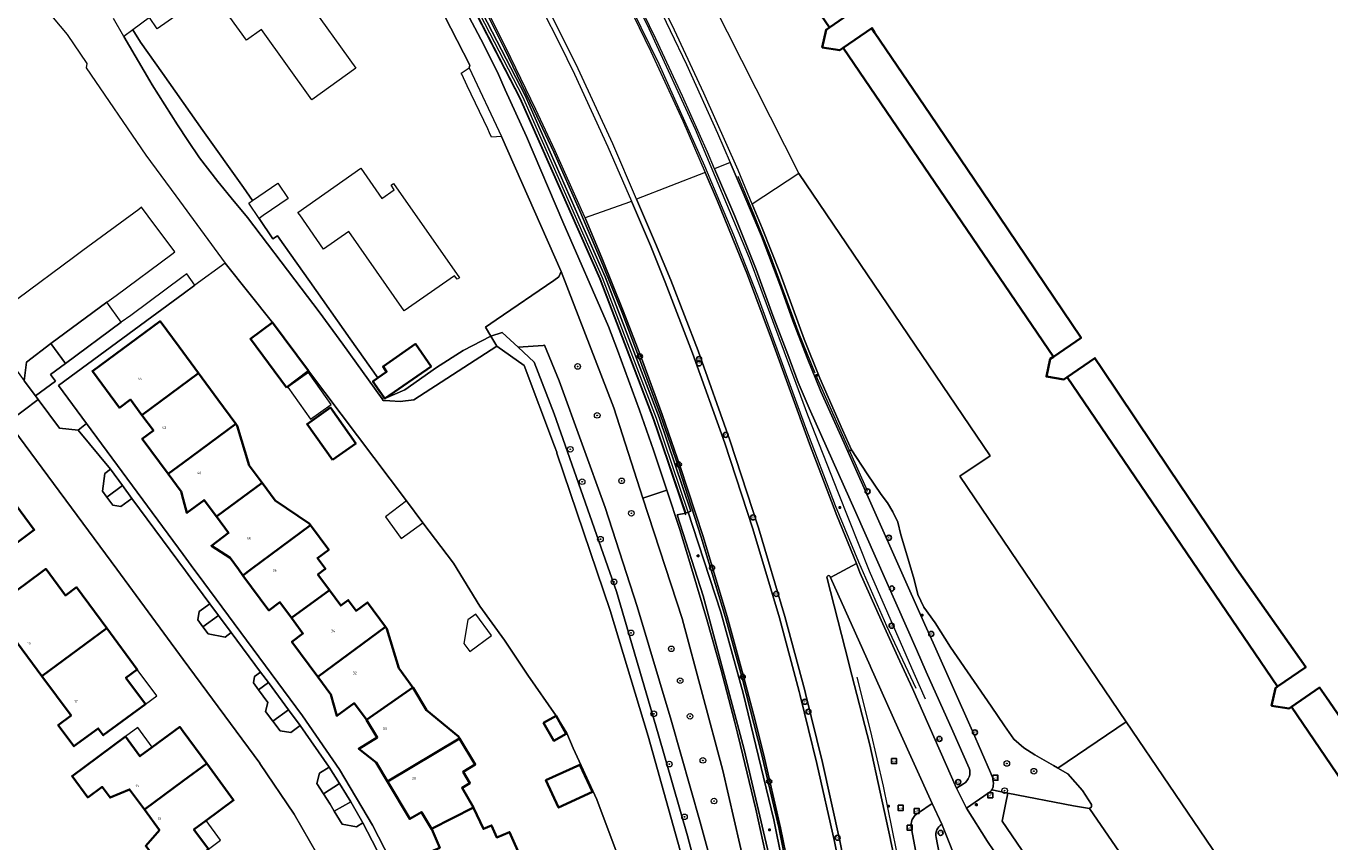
# Model space of a CAD drawing. Header units: metres. Extents: x 73718 to 76933, y 443658 to 446696.
# Tile 91 of 153: x 74978 to 75164, y 445961 to 446078. Entities that reach past the tile are written whole.
import ezdxf
from ezdxf.enums import TextEntityAlignment as Align

# ---------------------------------------------------------------- set-up
doc = ezdxf.new("R2010")
doc.units = ezdxf.units.M
for name, color, linetype, lineweight in [('B-WE-GK-KEERWAND_DAMWAND-G', 30, 'Continuous', 18), ('B-WE-GR-BEPLANTING_CULTUUR_BODEMBEDEKKER-GV', 90, 'Continuous', 18), ('B-WE-GR-BEPLANTING_CULTUUR_HEESTERS-GV', 90, 'Continuous', 18), ('B-WE-GR-BEPLANTING_CULTUUR_ROOS-GV', 90, 'Continuous', 18), ('B-WE-GR-BOOM-S', 90, 'Continuous', 25), ('B-WE-IE-MEUBILAIR-S', 7, 'Continuous', 25), ('B-WE-IE-MEUBILAIR_WEGMEUBILAIR-G', 7, 'Continuous', 18), ('B-WE-IE-TERREINAFSCHEIDING_KUNSTMATIG_HEKWERK_RASTER-G', 30, 'IE-TERREINAFSCHEIDING_KUNSTMATIG-SO', 18), ('B-WE-KW-KUNSTWERK_GELUIDSWERING_SCHERM-G', 170, 'Continuous', 18), ('B-WE-OG-BEBOUWING-GV', 7, 'Continuous', 35), ('B-WE-OG-BEBOUWING-T18', 10, 'Continuous', 18), ('B-WE-OG-BEBOUWING_LUIFEL-GV', 7, 'Continuous', 18), ('B-WE-OG-BEBOUWING_OVERBOUWING-GV', 7, 'Continuous', 18), ('B-WE-OG-TERREIN_BEGROEID-GV', 7, 'Continuous', 18), ('B-WE-OG-TERREIN_ERF-GV', 7, 'Continuous', 18), ('B-WE-OG-TERREIN_OEVER-GV', 7, 'Continuous', 18), ('B-WE-OG-WATER_SLOOT-GV', 120, 'Continuous', 18), ('B-WE-OG-WEG-GV', 7, 'Continuous', 18), ('B-WE-VH-GESLOTENVERHARDING_ASFALT-GV', 10, 'Continuous', 18), ('B-WE-VH-GESLOTENVERHARDING_BETON-GV', 10, 'Continuous', 18), ('B-WE-VH-OPENVERHARDING_BETONELEMENT-GV', 30, 'Continuous', 18), ('B-WE-VH-OPENVERHARDING_BETONSTRAATSTEEN-GV', 30, 'Continuous', 18), ('B-WE-VH-OPENVERHARDING_SIERBESTRATING-GV', 30, 'Continuous', 18), ('B-WE-VH-OPENVERHARDING_STRAATBAKSTEEN-GV', 30, 'Continuous', 18), ('B-WE-VH-OPENVERHARDING_TEGEL-GV', 30, 'Continuous', 18)]:
    doc.layers.add(name, color=color, linetype=linetype, lineweight=lineweight)
doc.styles.add('NLCS-ISO', font='NLCS-ISO.ttf')
doc.styles.add('NLCS-ISO-M200-T18', font='NLCS-ISO.ttf', dxfattribs={"height": 0.36})
doc.linetypes.add('IE-TERREINAFSCHEIDING_KUNSTMATIG-SO', pattern='A,4,[82,NLCS.SHX,S=0.75,R=90,X=0,Y=0],4,-2', length=10)

# ---------------------------------------------------------------- blocks, each defined once
blk = doc.blocks.new('SIE-MEUBILAIR_BORD_WAARSCHUWINGSHEK-SO')
at = {"flags": 128}
blk.add_lwpolyline([(-1.8, 1.8), (1.8, 1.8), (1.8, -1.8), (-1.8, -1.8)], close=True, dxfattribs=at)
at = {"style": 'NLCS-ISO'}
blk.add_text('wh', height=1.8, dxfattribs=at).set_placement((0, 0), align=Align.MIDDLE_CENTER)
blk = doc.blocks.new('SIE-MEUBILAIR_BORD_WEGWIJZER-SO')
at = {"flags": 128}
blk.add_lwpolyline([(-1.8, 1.8), (1.8, 1.8), (1.8, -1.8), (-1.8, -1.8)], close=True, dxfattribs=at)
at = {"style": 'NLCS-ISO'}
blk.add_text('ww', height=1.8, dxfattribs=at).set_placement((0, 0), align=Align.MIDDLE_CENTER)
blk = doc.blocks.new('SIE-MEUBILAIR_PAAL_LICHTMAST-SO')
for points in [[(-0.62, 0), (-1, 0)], [(-0.71, 0.71), (-0.44, 0.44)], [(0, 1), (0, 0.62)], [(0.44, 0.44), (0.71, 0.71)], [(1, 0), (0.62, 0)], [(-0.71, -0.71), (-0.44, -0.44)], [(0, -0.62), (0, -1)], [(0.44, -0.44), (0.71, -0.71)]]:
    blk.add_lwpolyline(points)
blk.add_circle((0, 0), 0.5)
blk = doc.blocks.new('SIE-MEUBILAIR_PAAL_VERKEERSBORD-SO')
blk.add_circle((0, 0), 1.8)
at = {"style": 'NLCS-ISO'}
blk.add_text('vb', height=1.8, dxfattribs=at).set_placement((0, 0), align=Align.MIDDLE_CENTER)
blk = doc.blocks.new('SIE-MEUBILAIR_PUT_KOLK-SO')
blk.add_circle((0, 0), 1.8)
at = {"style": 'NLCS-ISO'}
blk.add_text('K', height=1.8, dxfattribs=at).set_placement((0, 0), align=Align.MIDDLE_CENTER)
blk = doc.blocks.new('SIE-MEUBILAIR_PUT-SO')
blk.add_circle((0, 0), 1.8)
at = {"style": 'NLCS-ISO'}
blk.add_text('P', height=1.8, dxfattribs=at).set_placement((0, 0), align=Align.MIDDLE_CENTER)
blk = doc.blocks.new('SIE-MEUBILAIR_PUT_RIOOLPUT-SO')
blk.add_circle((0, 0), 1.8)
at = {"style": 'NLCS-ISO'}
blk.add_text('RI', height=1.8, dxfattribs=at).set_placement((0, 0), align=Align.MIDDLE_CENTER)
blk = doc.blocks.new('SGR-BOOM_GBKN-SO')
at = {"linetype": 'ByBlock', "lineweight": 18}
h = blk.add_hatch(color=0, dxfattribs=at)
h.dxf.hatch_style = 1
edge = h.paths.add_edge_path()
edge.add_arc((0, 0), 0.25, 0, 360)
at = {"color": 0, "linetype": 'ByBlock', "lineweight": 18}
for radius in [2, 0.25]:
    blk.add_circle((0, 0), radius, dxfattribs=at)
at = {"color": 0, "linetype": 'ByBlock', "lineweight": 18, "style": 'NLCS-ISO'}
blk.add_attdef('SOORT', (2.5, 0), '', height=1.5, dxfattribs=at)

msp = doc.modelspace()

# ---------------------------------------------------------------- linework, layer by layer
at = {"layer": 'B-WE-GK-KEERWAND_DAMWAND-G', "flags": 128}
msp.add_lwpolyline([(75106.017, 445981.445), (75104.407, 445985.089), (75098.042, 445999.701), (75093.602, 446010.842), (75089.226, 446022.015), (75087.559, 446026.502), (75080.907, 446044.404), (75073.193, 446062.775), (75066.568, 446077.166), (75061.299, 446087.957), (75047.689, 446112.393), (75043.826, 446119.304), (75035.298, 446132.742), (75030.858, 446139.267), (75017.31, 446159.07), (75013.404, 446164.8)], dxfattribs=at)
at = {"layer": 'B-WE-GR-BEPLANTING_CULTUUR_BODEMBEDEKKER-GV', "flags": 128}
for points in [[(74978.903, 446024.752), (74981.739, 446026.845), (74981.03, 446027.806), (74983.172, 446029.387), (74981.088, 446032.216), (74977.601, 446029.563), (74977.283, 446026.924)], [(74992.671, 446010.099), (74991.341, 446011.935), (74989.103, 446010.313), (74989.967, 446009.168), (74991.073, 446008.946)], [(75006.861, 445990.945), (75005.048, 445993.401), (75002.818, 445991.756), (75003.566, 445990.749), (75006.02, 445990.3)], [(75012.809, 445978.296), (75015.025, 445979.932), (75012.167, 445983.804), (75010.771, 445982.773), (75012.096, 445980.979), (75011.755, 445979.686)], [(75020.047, 445967.915), (75020.974, 445966.44), (75021.584, 445965.432), (75023.931, 445966.777), (75023.346, 445967.798), (75022.329, 445969.381)]]:
    msp.add_lwpolyline(points, close=True, dxfattribs=at)
at = {"layer": 'B-WE-GR-BEPLANTING_CULTUUR_HEESTERS-GV', "flags": 128}
msp.add_lwpolyline([(74978.903, 446024.752), (74979.296, 446024.225), (74982.357, 446020.121), (74984.994, 446019.838), (74986.202, 446020.791), (74982.174, 446026.256), (74995.528, 446036.031), (75000, 446039.32), (75001.685, 446040.559), (75000.498, 446042.173), (75000, 446041.804), (74992.502, 446036.255), (74991.164, 446035.287), (74983.172, 446029.387), (74981.03, 446027.806), (74981.739, 446026.845)], close=True, dxfattribs=at)
for points in [[(75111.903, 445965.884), (75114.9, 445961.121), (75115.798, 445959.796), (75117.572, 445957.177), (75122.175, 445950.412), (75125.269, 445945.873), (75127.564, 445942.469), (75130.288, 445944.306), (75124.55, 445952.95), (75116.999, 445964.034), (75117.51, 445966.66), (75117.778, 445968.034), (75115.494, 445968.502)], [(75114.979, 445968.012), (75111.903, 445965.884)]]:
    msp.add_lwpolyline(points, dxfattribs=at)
at = {"layer": 'B-WE-GR-BEPLANTING_CULTUUR_HEESTERS-GV'}
msp.add_lwpolyline([(75115.494, 445968.502, -0.1243754), (75114.979, 445968.012)], format="xyb", dxfattribs=at)
at = {"layer": 'B-WE-GR-BEPLANTING_CULTUUR_ROOS-GV', "flags": 128}
for points in [[(74991.341, 446011.935), (74989.638, 446014.284), (74988.793, 446013.65), (74988.467, 446011.155), (74989.103, 446010.313)], [(75005.048, 445993.401), (75003.815, 445995.072), (75002.282, 445993.983), (75002.07, 445992.764), (75002.818, 445991.756)], [(75011.046, 445985.322), (75010.183, 445984.701), (75010.023, 445983.787), (75010.771, 445982.773), (75012.167, 445983.804)], [(75016.703, 445977.659), (75015.025, 445979.932), (75012.809, 445978.296), (75013.864, 445976.906), (75015.391, 445976.68)], [(75020.047, 445967.915), (75022.329, 445969.381), (75020.83, 445971.715), (75019.475, 445970.896), (75019.11, 445969.405)], [(75025.66, 445963.76), (75023.931, 445966.777), (75021.584, 445965.432), (75022.701, 445963.586), (75024.751, 445963.216)]]:
    msp.add_lwpolyline(points, close=True, dxfattribs=at)
at = {"layer": 'B-WE-IE-MEUBILAIR_WEGMEUBILAIR-G', "flags": 128}
for points in [[(75104.693, 445982.976), (75100.526, 445991.867), (75096.509, 446000.994), (75093.162, 446009.028), (75088.917, 446020.206), (75082.076, 446039.012), (75078.633, 446047.71), (75074.509, 446057.548), (75067.968, 446072.14), (75061.528, 446085.37), (75054.768, 446098.36), (75047.534, 446111.143), (75041.382, 446121.481), (75033.554, 446133.839), (75025.279, 446146.025), (75020.031, 446153.724), (75013.408, 446163.722), (75009.649, 446169.264), (74995.963, 446188.982), (74973.168, 446221.808), (74950.363, 446254.635)], [(75090.267, 446027.982), (75087.999, 446033.618), (75088, 446033.619), (75083.826, 446044.908), (75081.588, 446050.475), (75079.263, 446056.083)], [(75097.747, 446011.174), (75090.408, 446027.628)], [(75072.787, 446006.086), (75072.146, 446008.143)], [(75095.33, 445874.426), (75095.21, 445877.803), (75094.65, 445892.344), (75092.994, 445911.617), (75090.805, 445928.753), (75087.813, 445947.217), (75084.363, 445964.2), (75079.974, 445982.305), (75076.79, 445993.856), (75072.787, 446006.086)], [(75083.039, 445697.14), (75085.675, 445708.754), (75088.516, 445720.345), (75091.88, 445732.024), (75097.281, 445751.32), (75100.31, 445762.742), (75102.219, 445770.608), (75105.524, 445786.188), (75107.696, 445799.338), (75110.098, 445817.918), (75110.805, 445825.879), (75111.714, 445844.505), (75112.085, 445857.859), (75111.86, 445873.843), (75111.408, 445885.871), (75109.938, 445905.831), (75108.736, 445917.751), (75107.341, 445928.357), (75105.366, 445941.524), (75103.24, 445953.348), (75101.904, 445959.871), (75100.01, 445969.042), (75098.206, 445976.83), (75096.252, 445984.606)]]:
    msp.add_lwpolyline(points, dxfattribs=at)
at = {"layer": 'B-WE-IE-TERREINAFSCHEIDING_KUNSTMATIG_HEKWERK_RASTER-G', "flags": 128}
for points in [[(75069.224, 446015.387), (75067.196, 446021.373), (75059.5, 446041.452), (75048.095, 446067.282), (75035.253, 446092.129), (75023.125, 446112.835), (75007.697, 446136.179), (74984.917, 446169.063), (74978.525, 446178.24)], [(75071.799, 446007.717), (75069.224, 446015.387)]]:
    msp.add_lwpolyline(points, dxfattribs=at)
at = {"layer": 'B-WE-KW-KUNSTWERK_GELUIDSWERING_SCHERM-G', "flags": 128}
for points in [[(75072.146, 446008.143), (75067.614, 446021.514), (75059.912, 446041.609), (75048.499, 446067.459), (75035.647, 446092.325), (75023.508, 446113.049), (75008.072, 446136.406), (74985.289, 446169.294), (74978.898, 446178.471), (74951.96, 446217.233), (74950.061, 446219.966), (74948.689, 446221.94), (74932.746, 446244.946), (74907.696, 446281.078), (74882.664, 446317.248), (74857.552, 446353.336), (74853.14, 446359.681), (74825.45, 446399.504)], [(75051.61, 446032.01), (75053.698, 446026.916), (75060.279, 446008.806), (75064.839, 445994.684), (75069.719, 445978.452), (75073.854, 445963.9), (75077.891, 445949.07), (75079.867, 445940.549), (75081.311, 445933.36), (75082.206, 445928.286), (75083.21, 445921.882), (75083.906, 445916.369), (75084.67, 445908.465), (75085.254, 445899.123), (75085.465, 445889.496), (75085.347, 445854.439), (75085.43, 445845.8)]]:
    msp.add_lwpolyline(points, dxfattribs=at)
at = {"layer": 'B-WE-OG-BEBOUWING-GV', "flags": 128}
for points in [[(75084.696, 446088.567), (75092.31, 446077.371), (75091.837, 446077.046), (75091.276, 446074.511), (75093.789, 446074.116), (75094.289, 446074.46), (75124.293, 446030.341), (75123.857, 446030.041), (75123.296, 446027.506), (75125.809, 446027.111), (75126.273, 446027.43), (75156.321, 445983.245), (75156.019, 445983.037), (75155.458, 445980.502), (75157.971, 445980.107), (75158.301, 445980.334), (75188.233, 445936.321)], [(75096.447, 446080.214), (75092.31, 446077.371), (75091.837, 446077.046), (75091.276, 446074.511), (75093.789, 446074.116), (75094.289, 446074.46), (75098.376, 446077.268), (75098.766, 446076.666), (75106.759, 446064.871), (75115.202, 446052.347), (75128.255, 446033.063), (75124.293, 446030.341), (75123.857, 446030.041), (75123.296, 446027.506), (75125.809, 446027.111), (75126.273, 446027.43), (75130.225, 446030.146), (75131.226, 446028.662), (75140.853, 446014.352), (75150.508, 446000), (75160.35, 445986.013), (75156.321, 445983.245), (75156.019, 445983.037), (75155.458, 445980.502), (75157.971, 445980.107), (75158.301, 445980.334), (75162.329, 445983.102), (75163.288, 445981.688), (75192.508, 445939.259)]]:
    msp.add_lwpolyline(points, dxfattribs=at)
for points in [[(74994.106, 446022.008), (75002.181, 446027.982), (74999.41, 446031.737), (74996.696, 446035.415), (74987.04, 446028.292), (74990.89, 446023.067), (74992.468, 446024.23)], [(75014.761, 446025.969), (75017.912, 446028.317), (75012.763, 446035.225), (75009.612, 446032.877)], [(75027.818, 446027.324), (75027.098, 446026.82), (75028.681, 446024.557), (75028.82, 446024.36), (75035.408, 446028.97), (75033.167, 446032.172), (75028.545, 446028.937), (75029.063, 446028.196)], [(74997.865, 446013.6), (75000, 446015.188), (75007.504, 446020.768), (75004.944, 446024.236), (75002.181, 446027.982), (74994.106, 446022.008), (74995.743, 446019.787), (74994.165, 446018.624)], [(75021.317, 446015.606), (75024.654, 446017.963), (75021.043, 446023.076), (75017.706, 446020.719)], [(74997.865, 446013.6), (74999.699, 446011.11), (75000, 446010.015), (75000.54, 446008.051), (75002.997, 446009.876), (75004.738, 446007.531), (75011.264, 446012.328), (75009.403, 446014.835), (75007.711, 446020.487), (75007.504, 446020.768), (75000, 446015.188)], [(75011.264, 446012.328), (75004.738, 446007.531), (75006.487, 446005.177), (75004.03, 446003.352), (75006.691, 446001.625), (75007.89, 446000), (75008.538, 445999.123), (75009.72, 446000), (75018.185, 446006.278), (75018.004, 446006.521), (75013.124, 446009.823)], [(74974.869, 446010.861), (74966.63, 446004.783), (74968.814, 446001.796), (74966.376, 446000), (74965.948, 445999.685), (74969.62, 445994.697), (74974.448, 445998.252), (74972.448, 446000.971), (74974.132, 446002.22), (74978.722, 446005.623)], [(75020.879, 445997.03), (75019.234, 445999.258), (75020.239, 446000), (75020.312, 446000.054), (75019.183, 446001.582), (75020.792, 446002.771), (75018.185, 446006.278), (75009.72, 446000), (75008.538, 445999.123), (75012.237, 445994.11), (75013.822, 445995.28), (75015.467, 445993.052)], [(74979.832, 445984.72), (74989.117, 445991.563), (74984.782, 445997.436), (74983.174, 445996.262), (74980.406, 446000), (74980.379, 446000.037), (74977.39, 445997.823), (74974.354, 445995.573), (74975.075, 445994.591), (74971.616, 445992.029), (74973.849, 445989.003), (74975.675, 445990.351)], [(75020.879, 445997.03), (75015.467, 445993.052), (75017.113, 445990.823), (75015.528, 445989.653), (75019.227, 445984.64), (75028.878, 445991.786), (75026.312, 445995.261), (75024.703, 445994.073), (75023.58, 445995.593), (75022.518, 445994.809)], [(74989.117, 445991.563), (74979.832, 445984.72), (74983.99, 445979.088), (74982.164, 445977.74), (74984.399, 445974.715), (74987.858, 445977.269), (74988.589, 445976.28), (74994.612, 445980.732), (74991.818, 445984.512), (74993.451, 445985.691)], [(75032.792, 445983.114), (75030.78, 445985.873), (75029.086, 445991.505), (75028.878, 445991.786), (75019.227, 445984.64), (75021.093, 445982.11), (75021.964, 445979.05), (75024.437, 445980.868), (75026.179, 445978.522), (75026.183, 445978.515)], [(75032.792, 445983.114), (75026.183, 445978.515), (75027.714, 445975.949), (75025.081, 445974.355), (75027.555, 445972.381), (75029.172, 445969.676), (75039.486, 445975.839), (75039.317, 445976.122), (75034.761, 445979.872), (75032.829, 445983.063)], [(75051.483, 445978.077), (75052.927, 445975.51), (75054.713, 445976.515), (75053.269, 445979.082)], [(74994.456, 445965.675), (75000, 445969.76), (75003.363, 445972.238), (75000, 445976.805), (74999.509, 445977.472), (74995.588, 445974.585), (74993.832, 445973.292), (74991.757, 445976.11), (74984.126, 445970.467), (74986.373, 445967.422), (74988.438, 445968.921), (74989.57, 445967.382), (74992.34, 445968.55)], [(75039.486, 445975.839), (75029.172, 445969.676), (75032.365, 445964.335), (75034.035, 445965.328), (75035.474, 445962.923), (75041.454, 445965.989), (75039.827, 445968.789), (75040.964, 445969.455), (75039.973, 445971.086), (75041.717, 445972.105)], [(75003.363, 445972.238), (75000, 445969.76), (74994.456, 445965.675), (74996.608, 445962.751), (74994.652, 445960.477), (74998.031, 445955.887), (75000, 445957.342), (75003.625, 445960.022), (75001.539, 445962.842), (75003.264, 445964.113), (75007.207, 445967.017)], [(75056.642, 445972.087), (75051.817, 445969.854), (75053.618, 445965.963), (75058.443, 445968.196)], [(75048.36, 445958.498), (75046.627, 445962.467), (75044.797, 445961.693), (75044.042, 445963.41), (75042.877, 445962.911), (75041.488, 445965.93), (75041.454, 445965.989), (75035.474, 445962.923), (75035.51, 445962.863), (75036.637, 445960.226), (75034.853, 445959.44), (75037.343, 445953.718)]]:
    msp.add_lwpolyline(points, close=True, dxfattribs=at)
at = {"layer": 'B-WE-OG-BEBOUWING_LUIFEL-GV', "flags": 128}
for points in [[(74994.612, 445980.732), (74996.23, 445981.926), (74993.451, 445985.691), (74991.818, 445984.512)], [(74995.588, 445974.585), (74993.505, 445977.403), (74991.757, 445976.11), (74993.832, 445973.292)], [(75003.625, 445960.022), (75005.344, 445961.288), (75003.264, 445964.113), (75001.539, 445962.842)]]:
    msp.add_lwpolyline(points, close=True, dxfattribs=at)
at = {"layer": 'B-WE-OG-BEBOUWING_OVERBOUWING-GV', "flags": 128}
for points in [[(75014.943, 446026.015), (75018.198, 446021.418), (75021.139, 446023.5), (75017.884, 446028.097)], [(75028.893, 446007.483), (75031.12, 446004.383), (75034.254, 446006.635), (75031.905, 446009.753)], [(75044.019, 445990.513), (75041.786, 445993.579), (75040.66, 445992.795), (75040.096, 445989.392), (75040.937, 445988.268)]]:
    msp.add_lwpolyline(points, close=True, dxfattribs=at)
at = {"layer": 'B-WE-OG-TERREIN_BEGROEID-GV', "flags": 128}
for points in [[(75034.142, 446091.542), (75042.494, 446075.683), (75044.879, 446070.959), (75046.014, 446068.461), (75049.05, 446061.777), (75054.222, 446049.608), (75060.731, 446034.671), (75062.046, 446031.29), (75065.162, 446022.711), (75067.168, 446017.009), (75069.101, 446011.281), (75070.92, 446005.652), (75072.667, 446000), (75074.805, 445992.804), (75076.829, 445985.574), (75078.738, 445978.314), (75079.179, 445976.566), (75079.614, 445974.817), (75081.793, 445965.727), (75083.785, 445956.594)], [(75085.12, 445952.999), (75080.151, 445974.251), (75074.25, 445996.187), (75070.555, 446007.757), (75071.777, 446008.018), (75069.276, 446015.396), (75067.247, 446021.381), (75059.552, 446041.46), (75048.147, 446067.291), (75035.305, 446092.137)], [(75080.341, 445957.148), (75077.077, 445971.236), (75071.252, 445992.984), (75065.676, 446010.151), (75061.489, 446023.042), (75054.01, 446042.494), (75053.635, 446041.773), (75052.966, 446041.246), (75044.703, 446035.611), (75043.169, 446034.565), (75043.933, 446033.295), (75045.562, 446033.817), (75047.848, 446031.696), (75051.422, 446031.942), (75051.61, 446032.01), (75053.698, 446026.916), (75060.279, 446008.806), (75064.839, 445994.684), (75069.719, 445978.452), (75073.854, 445963.9), (75077.891, 445949.07)], [(75077.891, 445949.07), (75073.854, 445963.9), (75069.719, 445978.452), (75064.839, 445994.684), (75060.279, 446008.806), (75053.698, 446026.916), (75051.61, 446032.01), (75051.422, 446031.942), (75047.848, 446031.696), (75050.134, 446029.575), (75052.968, 446022.17), (75061.899, 445996.826), (75067.843, 445976.509), (75072.031, 445961.932), (75075.509, 445948.8)]]:
    msp.add_lwpolyline(points, dxfattribs=at)
at = {"layer": 'B-WE-OG-TERREIN_ERF-GV', "flags": 128}
for points in [[(75009.058, 446075.545), (75003.918, 446082.689), (75010.896, 446087.71), (75016.047, 446080.552), (75017.474, 446081.578), (75024.679, 446071.564), (75018.383, 446067.034), (75011.167, 446077.062)], [(75016.382, 446050.961), (75025.377, 446057.26), (75028.389, 446052.961), (75030.154, 446054.198), (75029.694, 446054.854), (75030.032, 446055.091), (75039.449, 446041.626), (75039.122, 446041.411), (75038.774, 446041.908), (75031.544, 446036.893), (75023.679, 446048.234), (75020.06, 446045.703), (75016.672, 446050.586)], [(75021.317, 446015.606), (75017.706, 446020.719), (75021.043, 446023.076), (75024.654, 446017.963)], [(74966.63, 446004.783), (74963.692, 446008.801), (74961.764, 446007.412), (74958.218, 446012.246), (74965.471, 446017.572), (74968.119, 446013.963), (74971.018, 446016.097), (74974.869, 446010.861), (74978.722, 446005.623), (74974.132, 446002.22), (74972.448, 446000.971), (74974.448, 445998.252), (74969.62, 445994.697), (74965.948, 445999.685), (74966.376, 446000), (74968.814, 446001.796)], [(74979.832, 445984.72), (74975.675, 445990.351), (74973.849, 445989.003), (74971.616, 445992.029), (74975.075, 445994.591), (74974.354, 445995.573), (74977.39, 445997.823), (74980.379, 446000.037), (74980.406, 446000), (74983.174, 445996.262), (74984.782, 445997.436), (74989.117, 445991.563), (74993.451, 445985.691), (74991.818, 445984.512), (74994.612, 445980.732), (74988.589, 445976.28), (74987.858, 445977.269), (74984.399, 445974.715), (74982.164, 445977.74), (74983.99, 445979.088)], [(75053.269, 445979.082), (75054.713, 445976.515), (75052.927, 445975.51), (75051.483, 445978.077)], [(74994.456, 445965.675), (74992.34, 445968.55), (74989.57, 445967.382), (74988.438, 445968.921), (74986.373, 445967.422), (74984.126, 445970.467), (74991.757, 445976.11), (74993.832, 445973.292), (74995.588, 445974.585), (74999.509, 445977.472), (75000, 445976.805), (75003.363, 445972.238), (75007.207, 445967.017), (75003.264, 445964.113), (75001.539, 445962.842), (75003.625, 445960.022), (75000, 445957.342), (74998.031, 445955.887), (74994.652, 445960.477), (74996.608, 445962.751)], [(75056.642, 445972.087), (75058.443, 445968.196), (75053.618, 445965.963), (75051.817, 445969.854)]]:
    msp.add_lwpolyline(points, close=True, dxfattribs=at)
for points in [[(75002.111, 446081.225), (74996.282, 446077.186), (74995.179, 446078.785), (74992.804, 446077.037), (74993.924, 446075.261), (74997.052, 446070.837), (75002.825, 446062.672), (75008.598, 446054.506), (75009.915, 446052.644), (75013.498, 446055.125), (75014.992, 446052.95), (75011.432, 446050.498), (75010.84, 446050.091), (75012.816, 446047.186), (75013.462, 446047.626), (75014.371, 446046.341), (75018.096, 446041.073), (75023.869, 446032.908), (75027.818, 446027.324), (75029.063, 446028.196), (75028.545, 446028.937), (75033.167, 446032.172), (75035.408, 446028.97), (75028.82, 446024.36), (75031.643, 446025.594), (75036.166, 446028.823), (75039.999, 446031.255), (75043.933, 446033.295), (75043.169, 446034.565), (75044.703, 446035.611), (75052.966, 446041.246), (75053.635, 446041.773), (75054.01, 446042.494), (75045.458, 446061.778), (75044.038, 446061.72), (75043.745, 446062.337), (75043.492, 446062.87), (75040.561, 446069.045), (75039.788, 446070.673), (75039.705, 446070.845), (75040.848, 446071.622), (75040.95, 446071.959), (75037.335, 446079.032)], [(75075.677, 446080.771), (75087.93, 446056.491)], [(75192.508, 445939.259), (75163.288, 445981.688), (75162.329, 445983.102), (75158.301, 445980.334), (75157.971, 445980.107), (75155.458, 445980.502), (75156.019, 445983.037), (75156.321, 445983.245), (75160.35, 445986.013), (75150.508, 446000), (75140.853, 446014.352), (75131.226, 446028.662), (75130.225, 446030.146), (75126.273, 446027.43), (75125.809, 446027.111), (75123.296, 446027.506), (75123.857, 446030.041), (75124.293, 446030.341), (75128.255, 446033.063), (75115.202, 446052.347), (75106.759, 446064.871), (75098.766, 446076.666), (75098.376, 446077.268), (75094.289, 446074.46), (75093.789, 446074.116), (75091.276, 446074.511), (75091.837, 446077.046), (75092.31, 446077.371), (75096.447, 446080.214)], [(75087.93, 446056.491), (75115.26, 446016.215), (75110.923, 446013.272), (75134.705, 445978.225), (75189.962, 445896.793), (75191.984, 445894.045), (75191.267, 445888.201), (75194.533, 445883.55), (75207.544, 445892.609), (75221.42, 445902.108), (75242.611, 445916.881), (75243.243, 445917.039), (75243.832, 445917.273), (75246.364, 445918.412), (75247.731, 445919.022), (75255.865, 445922.594), (75257.673, 445923.516), (75260.056, 445924.958)], [(75062.148, 445958.967), (75059.074, 445967.103), (75055.696, 445974.45), (75054.795, 445976.567), (75053.269, 445979.082), (75049.226, 445984.869), (75045.886, 445989.866), (75042.375, 445994.744), (75038.612, 446000.854), (75034.254, 446006.635), (75031.905, 446009.753), (75017.912, 446028.317), (75014.761, 446025.969), (75009.612, 446032.877), (75012.763, 446035.225), (75005.99, 446043.724), (75001.685, 446040.559), (75000, 446039.32), (74995.528, 446036.031), (74982.174, 446026.256), (74986.202, 446020.791), (75000, 446002.081), (75001.535, 446000), (75001.998, 445999.37), (75017.044, 445979.048), (75022.313, 445971.414), (75027.055, 445963.463), (75031.26, 445955.215)], [(75036.637, 445960.226), (75035.51, 445962.863), (75035.474, 445962.923), (75034.035, 445965.328), (75032.365, 445964.335), (75029.172, 445969.676), (75027.555, 445972.381), (75025.081, 445974.355), (75027.714, 445975.949), (75026.183, 445978.515), (75026.179, 445978.522), (75024.437, 445980.868), (75021.964, 445979.05), (75021.093, 445982.11), (75019.227, 445984.64), (75015.528, 445989.653), (75017.113, 445990.823), (75015.467, 445993.052), (75013.822, 445995.28), (75012.237, 445994.11), (75008.538, 445999.123), (75007.89, 446000), (75006.691, 446001.625), (75004.03, 446003.352), (75006.487, 446005.177), (75004.738, 446007.531), (75002.997, 446009.876), (75000.54, 446008.051), (75000, 446010.015), (74999.699, 446011.11), (74997.865, 446013.6), (74994.165, 446018.624), (74995.743, 446019.787), (74994.106, 446022.008), (74992.468, 446024.23), (74990.89, 446023.067), (74987.04, 446028.292), (74996.696, 446035.415), (74999.41, 446031.737), (75002.181, 446027.982), (75004.944, 446024.236), (75007.504, 446020.768), (75007.711, 446020.487), (75009.403, 446014.835), (75011.264, 446012.328), (75013.124, 446009.823), (75018.004, 446006.521), (75018.185, 446006.278), (75020.792, 446002.771), (75019.183, 446001.582), (75020.312, 446000.054), (75020.239, 446000), (75019.234, 445999.258), (75020.879, 445997.03), (75022.518, 445994.809), (75023.58, 445995.593), (75024.703, 445994.073), (75026.312, 445995.261), (75028.878, 445991.786), (75029.086, 445991.505), (75030.78, 445985.873), (75032.792, 445983.114), (75032.829, 445983.063), (75034.761, 445979.872), (75039.317, 445976.122), (75039.486, 445975.839), (75041.717, 445972.105), (75039.973, 445971.086), (75040.964, 445969.455), (75039.827, 445968.789), (75041.454, 445965.989), (75041.488, 445965.93), (75042.877, 445962.911), (75044.042, 445963.41), (75044.797, 445961.693), (75046.627, 445962.467), (75048.36, 445958.498)], [(75020.217, 445957.396), (75015.866, 445965.007), (75010.943, 445972.261), (75010.925, 445972.288), (75000, 445987.125), (74992.745, 445996.977), (74990.512, 446000), (74974.986, 446021.01)]]:
    msp.add_lwpolyline(points, dxfattribs=at)
at = {"layer": 'B-WE-OG-TERREIN_OEVER-GV', "flags": 128}
for points in [[(75027.818, 446027.324), (75023.869, 446032.908), (75018.096, 446041.073), (75014.371, 446046.341), (75013.462, 446047.626), (75012.816, 446047.186), (75010.84, 446050.091), (75009.363, 446052.262), (75009.915, 446052.644), (75008.598, 446054.506), (75002.825, 446062.672), (74997.052, 446070.837), (74993.924, 446075.261), (74992.804, 446077.037), (74991.518, 446076.09), (74995.226, 446069.766), (74995.577, 446069.167), (74999.175, 446063.459), (75000.673, 446061.227), (75002.339, 446058.745), (75004.935, 446055.358), (75005.36, 446054.843), (75006.836, 446053.053), (75009.18, 446050.211), (75016.865, 446040.135), (75019.429, 446036.774), (75022.788, 446032.127), (75028.406, 446024.354), (75028.681, 446024.557), (75027.098, 446026.82)], [(75044.777, 446031.875), (75043.933, 446033.295), (75039.999, 446031.255), (75036.166, 446028.823), (75031.643, 446025.594), (75028.82, 446024.36), (75028.681, 446024.557), (75028.406, 446024.354), (75028.583, 446024.109), (75029.506, 446024.065), (75030.996, 446023.96), (75032.952, 446024.185)]]:
    msp.add_lwpolyline(points, close=True, dxfattribs=at)
msp.add_lwpolyline([(75075.509, 445948.8), (75072.031, 445961.932), (75067.843, 445976.509), (75061.899, 445996.826), (75052.968, 446022.17), (75050.134, 446029.575), (75047.848, 446031.696), (75045.562, 446033.817), (75043.933, 446033.295), (75044.777, 446031.875), (75048.707, 446029.111), (75053.033, 446017.564), (75053.351, 446016.716), (75053.392, 446016.594), (75060.987, 445994.101), (75066.401, 445976.182), (75072.889, 445953.022)], dxfattribs=at)
at = {"layer": 'B-WE-OG-WATER_SLOOT-GV', "flags": 128}
for points in [[(74980.44, 446079.918), (74983.406, 446076.369), (74986.229, 446072.205), (74986.137, 446071.611), (74994.658, 446059.108), (74998.927, 446053.313), (75005.99, 446043.724), (75012.763, 446035.225), (75017.912, 446028.317), (75031.905, 446009.753), (75034.254, 446006.635), (75038.612, 446000.854), (75042.375, 445994.744), (75045.886, 445989.866), (75049.226, 445984.869), (75053.269, 445979.082), (75054.795, 445976.567), (75055.696, 445974.45), (75059.074, 445967.103), (75062.148, 445958.967)], [(75072.889, 445953.022), (75066.401, 445976.182), (75060.987, 445994.101), (75053.392, 446016.594), (75053.351, 446016.716), (75053.033, 446017.564), (75048.707, 446029.111), (75044.777, 446031.875), (75032.952, 446024.185), (75030.996, 446023.96), (75029.506, 446024.065), (75028.583, 446024.109), (75028.406, 446024.354), (75022.788, 446032.127), (75019.429, 446036.774), (75016.865, 446040.135), (75009.18, 446050.211), (75006.836, 446053.053), (75005.36, 446054.843), (75004.935, 446055.358), (75002.339, 446058.745), (75000.673, 446061.227), (74999.175, 446063.459), (74995.577, 446069.167), (74995.226, 446069.766), (74991.518, 446076.09), (74990.028, 446078.631)]]:
    msp.add_lwpolyline(points, dxfattribs=at)
at = {"layer": 'B-WE-OG-WEG-GV', "flags": 128}
for points in [[(75035.988, 446092.514), (75048.851, 446067.628), (75060.273, 446041.757), (75067.981, 446021.646), (75072.516, 446008.269), (75072.146, 446008.143), (75072.787, 446006.086), (75076.79, 445993.856), (75079.974, 445982.305), (75084.363, 445964.2), (75087.813, 445947.217)], [(75061.735, 446084.366), (75066.81, 446073.924), (75071.384, 446064.016), (75074.543, 446056.661), (75076.298, 446052.576), (75080.605, 446042.038), (75084.038, 446032.846), (75089.449, 446017.901), (75093.361, 446007.695), (75096.153, 446000.803), (75096.666, 445999.536), (75099.714, 445992.737), (75102.101, 445987.494), (75104.152, 445982.989), (75110.461, 445968.747), (75111.449, 445969.357)], [(75104.741, 445988.542), (75096.089, 446008.1), (75089.421, 446022.988), (75087.86, 446026.649), (75086.35, 446030.658), (75084.232, 446036.223), (75081.851, 446042.81), (75078.815, 446050.432), (75075.902, 446057.192), (75074.877, 446059.572), (75071.323, 446067.547), (75067.497, 446075.757), (75064.737, 446081.462)], [(75087.095, 445953.182), (75085.061, 445963.104), (75082.591, 445973.682), (75079.874, 445984.293), (75077.458, 445993.121), (75073.996, 446004.573), (75070.749, 446014.617), (75068.194, 446022.014), (75065.172, 446030.048), (75062.64, 446036.735), (75059.643, 446044.142), (75056.62, 446051.286), (75052.955, 446059.536), (75050.112, 446065.518), (75045.882, 446074.332), (75043.64, 446078.79)], [(75087.813, 445947.217), (75084.363, 445964.2), (75079.974, 445982.305), (75076.79, 445993.856), (75072.787, 446006.086), (75072.146, 446008.143), (75071.777, 446008.018), (75070.555, 446007.757), (75074.25, 445996.187), (75080.151, 445974.251), (75085.12, 445952.999)], [(75091.917, 445998.861), (75094.559, 445988.626), (75095.521, 445984.881), (75098.084, 445974.904), (75101.05, 445961.387), (75101.049, 445961.378), (75101.342, 445959.793), (75105.041, 445939.784), (75107.053, 445926.063), (75109.022, 445909.013), (75110.388, 445893.323), (75111.207, 445876.423), (75111.447, 445859.98), (75111.432, 445859.194), (75111.129, 445842.824), (75110.239, 445826.61), (75108.725, 445810.817), (75106.431, 445794.801), (75103.908, 445780.865), (75101.173, 445768.41)], [(75105.031, 445965.221), (75106.97, 445966.541), (75102.07, 445977.326), (75098.241, 445985.961), (75098.129, 445986.214), (75092.481, 445998.832)], [(75112.259, 445971.605), (75109.935, 445976.867), (75106.147, 445985.365), (75104.741, 445988.542)], [(75107.553, 445961.7), (75108.594, 445956.234), (75108.999, 445956.327), (75109.183, 445954.963), (75112.478, 445926.562), (75113.425, 445926.916), (75111.343, 445952.378), (75111.053, 445956.797), (75108.351, 445963.581)], [(75103.753, 445772.301), (75104.447, 445775.22), (75105.625, 445781.074), (75107.121, 445788.775), (75108.502, 445797.41), (75109.71, 445806.027), (75110.9, 445816.552), (75111.802, 445826.953), (75112.524, 445839.068), (75112.869, 445850.245), (75112.924, 445859.189), (75112.942, 445861.962), (75112.776, 445873.529), (75112.369, 445884.275), (75111.773, 445895.607), (75110.914, 445907.315), (75109.933, 445920.281), (75109.154, 445929.13), (75108.467, 445935.249), (75107.511, 445942.528), (75106.331, 445950.513), (75105.229, 445956.618), (75104.05, 445962.944)]]:
    msp.add_lwpolyline(points, dxfattribs=at)
at = {"layer": 'B-WE-OG-WEG-GV'}
for points in [[(75092.339, 445999.047, 0.5077979), (75091.917, 445998.861)], [(75092.481, 445998.832, 0.2389897), (75092.339, 445999.047)], [(75111.449, 445969.357, 0.3630505), (75112.259, 445971.605)], [(75104.05, 445962.944, -0.3512103), (75105.031, 445965.221)], [(75108.351, 445963.581, 0.323193), (75107.553, 445961.7)]]:
    msp.add_lwpolyline(points, format="xyb", dxfattribs=at)
at = {"layer": 'B-WE-VH-GESLOTENVERHARDING_ASFALT-GV', "flags": 128}
for points in [[(75092.481, 445998.832), (75096.153, 446000.803), (75093.361, 446007.695), (75089.449, 446017.901), (75084.038, 446032.846), (75080.605, 446042.038), (75076.298, 446052.576), (75074.543, 446056.661), (75064.767, 446052.84), (75067.464, 446046.537), (75069.635, 446041.296), (75073.55, 446031.203), (75078.077, 446018.41), (75082.188, 446005.925), (75085.955, 445993.227), (75088.807, 445982.682), (75088.911, 445982.259), (75091.333, 445972.375), (75093.801, 445961.2), (75094.288, 445958.814), (75101.342, 445959.793)], [(75093.49, 445958.703), (75093.013, 445961.103), (75090.525, 445972.235), (75088.124, 445981.948), (75087.979, 445982.533), (75085.154, 445993.046), (75081.379, 446005.755), (75077.353, 446017.99), (75072.76, 446030.877), (75068.85, 446041.012), (75066.744, 446046.206), (75064.021, 446052.548), (75063.744, 446052.44), (75057.413, 446050.161), (75059.897, 446044.243), (75062.859, 446036.9), (75065.466, 446030.135), (75068.435, 446022.081), (75070.997, 446014.691), (75074.276, 446004.659), (75077.693, 445993.254), (75080.15, 445984.363), (75081.441, 445979.307), (75082.887, 445973.644), (75085.309, 445963.086), (75086.42, 445957.721)], [(75101.342, 445959.793), (75101.049, 445961.378), (75101.05, 445961.387), (75098.084, 445974.904), (75095.521, 445984.881), (75094.559, 445988.626), (75091.917, 445998.861)], [(75189.962, 445896.793), (75134.705, 445978.225), (75124.95, 445971.603), (75126.347, 445970.792), (75128.454, 445968.416), (75129.762, 445966.417), (75129.762, 445966.056), (75129.441, 445965.835), (75179.313, 445893.325)], [(75179.313, 445893.325), (75129.441, 445965.835), (75127.16, 445966.207), (75117.778, 445968.034), (75117.51, 445966.66), (75116.999, 445964.034), (75124.55, 445952.95), (75130.288, 445944.306), (75130.803, 445943.529), (75131.396, 445942.636), (75133.386, 445939.775), (75138.51, 445932.176), (75141.9, 445927.199), (75146.09, 445920.981), (75146.616, 445920.201), (75148.037, 445918.092), (75155.201, 445907.526), (75159.083, 445901.828), (75159.58, 445901.1), (75160.804, 445899.303), (75164.672, 445893.629)]]:
    msp.add_lwpolyline(points, dxfattribs=at)
for points in [[(75095.447, 446017.049), (75097.71, 446013.641), (75099.69, 446010.659), (75100.615, 446009.469), (75101.37, 446008.185), (75102.084, 446006.735), (75102.518, 446004.928), (75103.275, 446002.377), (75104.408, 445998.522), (75104.958, 445996.366), (75105.803, 445994.574), (75107.419, 445992.366), (75109.614, 445988.882), (75115.393, 445980.424), (75117.326, 445977.617), (75118.633, 445975.72), (75120.067, 445974.512), (75121.644, 445973.508), (75124.317, 445971.98), (75124.882, 445971.642), (75124.95, 445971.603), (75134.705, 445978.225), (75110.923, 446013.272), (75115.26, 446016.215), (75087.93, 446056.491), (75081.281, 446052.139), (75082.718, 446048.723), (75085.251, 446042.239), (75088.687, 446032.875), (75090.96, 446027.278), (75094.17, 446019.907)], [(75104.152, 445982.989), (75102.101, 445987.494), (75099.714, 445992.737), (75096.666, 445999.536), (75096.153, 446000.803), (75092.481, 445998.832), (75098.129, 445986.214), (75098.241, 445985.961), (75102.07, 445977.326), (75106.97, 445966.541), (75108.351, 445963.581), (75111.053, 445956.797), (75115.798, 445959.796), (75114.9, 445961.121), (75111.903, 445965.884), (75110.461, 445968.747)]]:
    msp.add_lwpolyline(points, close=True, dxfattribs=at)
at = {"layer": 'B-WE-VH-GESLOTENVERHARDING_ASFALT-GV'}
for points in [[(75091.917, 445998.861, -0.5077979), (75092.339, 445999.047)], [(75092.339, 445999.047, -0.2389897), (75092.481, 445998.832)]]:
    msp.add_lwpolyline(points, format="xyb", dxfattribs=at)
at = {"layer": 'B-WE-VH-GESLOTENVERHARDING_BETON-GV', "flags": 128}
for points in [[(75049.052, 446084.343), (75053.696, 446075.185), (75055.882, 446070.709), (75060.679, 446060.33), (75064.021, 446052.548), (75066.744, 446046.206), (75068.85, 446041.012), (75072.76, 446030.877), (75077.353, 446017.99), (75081.379, 446005.755), (75085.154, 445993.046), (75087.979, 445982.533), (75088.124, 445981.948), (75090.525, 445972.235), (75093.013, 445961.103), (75093.49, 445958.703)], [(75094.288, 445958.814), (75093.801, 445961.2), (75091.333, 445972.375), (75088.911, 445982.259), (75088.807, 445982.682), (75085.955, 445993.227), (75082.188, 446005.925), (75078.077, 446018.41), (75073.55, 446031.203), (75069.635, 446041.296), (75067.464, 446046.537), (75064.767, 446052.84), (75061.384, 446060.744), (75056.412, 446071.452), (75055.053, 446074.285), (75049.802, 446084.74)]]:
    msp.add_lwpolyline(points, dxfattribs=at)
at = {"layer": 'B-WE-VH-OPENVERHARDING_BETONELEMENT-GV', "flags": 128}
for points in [[(75035.305, 446092.137), (75048.147, 446067.291), (75059.552, 446041.46), (75067.247, 446021.381), (75069.276, 446015.396), (75071.777, 446008.018), (75072.146, 446008.143), (75072.516, 446008.269), (75067.981, 446021.646), (75060.273, 446041.757), (75048.851, 446067.628), (75035.988, 446092.514)], [(75043.64, 446078.79), (75045.882, 446074.332), (75050.112, 446065.518), (75052.955, 446059.536), (75056.62, 446051.286), (75059.643, 446044.142), (75062.64, 446036.735), (75065.172, 446030.048), (75068.194, 446022.014), (75070.749, 446014.617), (75073.996, 446004.573), (75077.458, 445993.121), (75079.874, 445984.293), (75082.591, 445973.682), (75085.061, 445963.104), (75087.095, 445953.182)], [(75086.42, 445957.721), (75085.309, 445963.086), (75082.887, 445973.644), (75081.441, 445979.307), (75080.15, 445984.363), (75077.693, 445993.254), (75074.276, 446004.659), (75070.997, 446014.691), (75068.435, 446022.081), (75065.466, 446030.135), (75062.859, 446036.9), (75059.897, 446044.243), (75057.413, 446050.161), (75056.918, 446051.339), (75053.143, 446059.754), (75050.388, 446065.644), (75046.107, 446074.483), (75043.908, 446078.836)]]:
    msp.add_lwpolyline(points, dxfattribs=at)
at = {"layer": 'B-WE-VH-OPENVERHARDING_BETONSTRAATSTEEN-GV', "flags": 128}
for points in [[(75056.515, 446104.684), (75055.606, 446104.3), (75061.112, 446093.835), (75064.176, 446087.872), (75067.23, 446081.825), (75071.898, 446072.07), (75076.311, 446062.265), (75078.133, 446058.064)], [(75078.133, 446058.064), (75079.852, 446054.101), (75082.587, 446047.552), (75085.349, 446040.298), (75087.073, 446035.448), (75089.129, 446030.187), (75091.089, 446025.387), (75094.407, 446018.016), (75094.939, 446016.819), (75095.447, 446017.049), (75094.17, 446019.907), (75090.96, 446027.278), (75088.687, 446032.875), (75085.251, 446042.239), (75082.718, 446048.723), (75081.281, 446052.139), (75079.25, 446056.969), (75074.369, 446067.997), (75070.2, 446076.984), (75065.641, 446086.298), (75062.676, 446092.022), (75061.563, 446094.363), (75060.642, 446096.611), (75057.793, 446104.113)], [(75037.335, 446079.032), (75040.95, 446071.959), (75040.848, 446071.622), (75045.458, 446061.778), (75054.01, 446042.494), (75061.489, 446023.042), (75065.676, 446010.151), (75069.101, 446011.281), (75067.168, 446017.009), (75065.162, 446022.711), (75062.046, 446031.29), (75060.731, 446034.671), (75054.222, 446049.608), (75049.05, 446061.777), (75046.014, 446068.461), (75044.879, 446070.959), (75042.494, 446075.683), (75034.142, 446091.542)], [(75083.785, 445956.594), (75081.793, 445965.727), (75079.614, 445974.817), (75079.179, 445976.566), (75078.738, 445978.314), (75076.829, 445985.574), (75074.805, 445992.804), (75072.667, 446000), (75070.92, 446005.652), (75069.101, 446011.281), (75065.676, 446010.151), (75071.252, 445992.984), (75077.077, 445971.236), (75080.341, 445957.148)]]:
    msp.add_lwpolyline(points, dxfattribs=at)
at = {"layer": 'B-WE-VH-OPENVERHARDING_SIERBESTRATING-GV', "flags": 128}
msp.add_lwpolyline([(74983.172, 446029.387), (74991.164, 446035.287), (74989.085, 446038.13), (74981.088, 446032.216)], close=True, dxfattribs=at)
for points in [[(74974.986, 446021.01), (74979.296, 446024.225), (74978.903, 446024.752), (74977.283, 446026.924)], [(75029.654, 445956.074), (75025.66, 445963.76), (75024.751, 445963.216), (75022.701, 445963.586), (75021.584, 445965.432), (75020.974, 445966.44), (75020.047, 445967.915), (75019.11, 445969.405), (75019.475, 445970.896), (75020.83, 445971.715), (75016.703, 445977.659), (75015.391, 445976.68), (75013.864, 445976.906), (75012.809, 445978.296), (75011.755, 445979.686), (75012.096, 445980.979), (75010.771, 445982.773), (75010.023, 445983.787), (75010.183, 445984.701), (75011.046, 445985.322), (75006.861, 445990.945), (75006.02, 445990.3), (75003.566, 445990.749), (75002.818, 445991.756), (75002.07, 445992.764), (75002.282, 445993.983), (75003.815, 445995.072), (75001.114, 445998.717), (75000.335, 445999.774), (74992.671, 446010.099), (74991.073, 446008.946), (74989.967, 446009.168), (74989.103, 446010.313), (74988.467, 446011.155), (74988.793, 446013.65), (74989.638, 446014.284), (74984.994, 446019.838), (74982.357, 446020.121), (74979.296, 446024.225), (74974.986, 446021.01), (74990.512, 446000), (74992.745, 445996.977), (75000, 445987.125), (75010.925, 445972.288), (75010.943, 445972.261), (75015.866, 445965.007), (75020.217, 445957.396)]]:
    msp.add_lwpolyline(points, dxfattribs=at)
at = {"layer": 'B-WE-VH-OPENVERHARDING_STRAATBAKSTEEN-GV', "flags": 128}
msp.add_lwpolyline([(74970.451, 446036.304), (74977.283, 446026.924), (74977.601, 446029.563), (74981.088, 446032.216), (74989.085, 446038.13), (74990.406, 446039.099), (74998.392, 446044.983), (74998.79, 446045.318), (74995.007, 446050.426), (74994.062, 446051.702), (74993.663, 446051.393), (74985.679, 446045.512), (74984.353, 446044.537), (74976.369, 446038.626), (74972.919, 446036.038)], close=True, dxfattribs=at)
at = {"layer": 'B-WE-VH-OPENVERHARDING_TEGEL-GV', "flags": 128}
for points in [[(75115.721, 445969.369), (75115.655, 445970.168), (75115.335, 445970.969), (75112.748, 445976.86), (75107.103, 445989.48), (75105.935, 445992.091), (75094.939, 446016.819), (75094.407, 446018.016), (75091.089, 446025.387), (75089.129, 446030.187), (75087.073, 446035.448), (75085.349, 446040.298), (75082.587, 446047.552), (75079.852, 446054.101), (75078.133, 446058.064), (75075.902, 446057.192), (75078.815, 446050.432), (75081.851, 446042.81), (75084.232, 446036.223), (75086.35, 446030.658), (75087.86, 446026.649), (75089.421, 446022.988), (75096.089, 446008.1), (75104.741, 445988.542), (75106.147, 445985.365), (75109.935, 445976.867), (75112.259, 445971.605)], [(75031.26, 445955.215), (75027.055, 445963.463), (75022.313, 445971.414), (75017.044, 445979.048), (75001.998, 445999.37), (75001.535, 446000), (75000, 446002.081), (74986.202, 446020.791), (74984.994, 446019.838), (74989.638, 446014.284), (74991.341, 446011.935), (74992.671, 446010.099), (75000.335, 445999.774), (75001.114, 445998.717), (75003.815, 445995.072), (75005.048, 445993.401), (75006.861, 445990.945), (75011.046, 445985.322), (75012.167, 445983.804), (75015.025, 445979.932), (75016.703, 445977.659), (75020.83, 445971.715), (75022.329, 445969.381), (75023.346, 445967.798), (75023.931, 445966.777), (75025.66, 445963.76), (75029.654, 445956.074)], [(75115.494, 445968.502), (75117.778, 445968.034), (75127.16, 445966.207), (75129.441, 445965.835), (75129.762, 445966.056), (75129.762, 445966.417), (75128.454, 445968.416), (75126.347, 445970.792), (75124.95, 445971.603), (75124.882, 445971.642), (75124.317, 445971.98), (75121.644, 445973.508), (75120.067, 445974.512), (75118.633, 445975.72), (75117.326, 445977.617), (75115.393, 445980.424), (75109.614, 445988.882), (75107.419, 445992.366), (75105.803, 445994.574), (75104.958, 445996.366), (75104.408, 445998.522), (75103.275, 446002.377), (75102.518, 446004.928), (75102.084, 446006.735), (75101.37, 446008.185), (75100.615, 446009.469), (75099.69, 446010.659), (75097.71, 446013.641), (75095.447, 446017.049), (75094.939, 446016.819), (75105.935, 445992.091), (75107.103, 445989.48)], [(75107.103, 445989.48), (75112.748, 445976.86), (75115.335, 445970.969), (75115.655, 445970.168), (75115.721, 445969.369)], [(75111.449, 445969.357), (75110.461, 445968.747)], [(75110.461, 445968.747), (75111.903, 445965.884), (75114.979, 445968.012)], [(75108.351, 445963.581), (75106.97, 445966.541), (75105.031, 445965.221)], [(75104.05, 445962.944), (75105.229, 445956.618)], [(75108.594, 445956.234), (75107.553, 445961.7)]]:
    msp.add_lwpolyline(points, dxfattribs=at)
at = {"layer": 'B-WE-VH-OPENVERHARDING_TEGEL-GV'}
for points in [[(75112.259, 445971.605, -0.3630505), (75111.449, 445969.357)], [(75115.721, 445969.369, -0.1556116), (75115.494, 445968.502)], [(75115.494, 445968.502, 0.1556116), (75115.721, 445969.369)], [(75114.979, 445968.012, 0.1243754), (75115.494, 445968.502)], [(75105.031, 445965.221, 0.3512103), (75104.05, 445962.944)], [(75107.553, 445961.7, -0.323193), (75108.351, 445963.581)]]:
    msp.add_lwpolyline(points, format="xyb", dxfattribs=at)

# ---------------------------------------------------------------- block references
at = {"layer": 'B-WE-GR-BOOM-S', "xscale": 0.2, "yscale": 0.2, "zscale": 0.2}
for p in [(75056.335, 446028.957), (75059.142, 446021.965), (75055.291, 446017.13), (75056.992, 446012.493), (75062.62, 446012.626), (75064.016, 446007.992), (75059.601, 446004.283), (75061.538, 445998.201), (75063.966, 445990.911), (75069.72, 445988.631), (75070.988, 445984.082), (75067.219, 445979.353), (75072.404, 445978.992), (75069.438, 445972.165), (75074.232, 445972.704), (75117.648, 445972.262), (75121.512, 445971.151), (75117.326, 445968.385), (75075.832, 445966.894), (75071.607, 445964.64)]:
    msp.add_blockref('SGR-BOOM_GBKN-SO', p, dxfattribs=at)
at = {"layer": 'B-WE-IE-MEUBILAIR-S', "xscale": 0.2, "yscale": 0.2, "zscale": 0.2}
for name, p in [('SIE-MEUBILAIR_PUT_KOLK-SO', (75065.224, 446030.396)), ('SIE-MEUBILAIR_PUT_KOLK-SO', (75073.692, 446030.004)), ('SIE-MEUBILAIR_PUT-SO', (75073.681, 446029.386)), ('SIE-MEUBILAIR_PAAL_LICHTMAST-SO', (75090.457, 446027.656)), ('SIE-MEUBILAIR_PUT_KOLK-SO', (75077.487, 446019.182)), ('SIE-MEUBILAIR_PUT_KOLK-SO', (75070.797, 446014.952)), ('SIE-MEUBILAIR_PAAL_VERKEERSBORD-SO', (75097.759, 446011.117)), ('SIE-MEUBILAIR_PUT_KOLK-SO', (75081.404, 446007.406)), ('SIE-MEUBILAIR_PAAL_LICHTMAST-SO', (75093.802, 446008.802)), ('SIE-MEUBILAIR_PUT_KOLK-SO', (75100.804, 446004.504)), ('SIE-MEUBILAIR_PAAL_LICHTMAST-SO', (75073.537, 446001.911)), ('SIE-MEUBILAIR_PUT_KOLK-SO', (75075.536, 446000.199)), ('SIE-MEUBILAIR_PUT_KOLK-SO', (75084.716, 445996.481)), ('SIE-MEUBILAIR_PUT_RIOOLPUT-SO', (75101.225, 445997.245)), ('SIE-MEUBILAIR_PAAL_LICHTMAST-SO', (75105.565, 445993.428)), ('SIE-MEUBILAIR_PAAL_VERKEERSBORD-SO', (75101.186, 445991.924)), ('SIE-MEUBILAIR_PUT_KOLK-SO', (75106.855, 445990.754)), ('SIE-MEUBILAIR_PUT_KOLK-SO', (75079.933, 445984.632)), ('SIE-MEUBILAIR_PUT-SO', (75088.802, 445981.08)), ('SIE-MEUBILAIR_PUT_KOLK-SO', (75089.308, 445979.659)), ('SIE-MEUBILAIR_PAAL_VERKEERSBORD-SO', (75108.016, 445975.758)), ('SIE-MEUBILAIR_PUT_KOLK-SO', (75113.096, 445976.699)), ('SIE-MEUBILAIR_BORD_WEGWIJZER-SO', (75101.534, 445972.604)), ('SIE-MEUBILAIR_BORD_WAARSCHUWINGSHEK-SO', (75116.013, 445970.229)), ('SIE-MEUBILAIR_PUT_KOLK-SO', (75083.7, 445969.681)), ('SIE-MEUBILAIR_PAAL_VERKEERSBORD-SO', (75110.709, 445969.61)), ('SIE-MEUBILAIR_BORD_WAARSCHUWINGSHEK-SO', (75115.284, 445967.729)), ('SIE-MEUBILAIR_PAAL_LICHTMAST-SO', (75100.757, 445966.162)), ('SIE-MEUBILAIR_BORD_WEGWIJZER-SO', (75102.485, 445965.926)), ('SIE-MEUBILAIR_BORD_WAARSCHUWINGSHEK-SO', (75104.757, 445965.483)), ('SIE-MEUBILAIR_PAAL_LICHTMAST-SO', (75113.294, 445966.372)), ('SIE-MEUBILAIR_PAAL_LICHTMAST-SO', (75083.738, 445962.771)), ('SIE-MEUBILAIR_BORD_WAARSCHUWINGSHEK-SO', (75103.766, 445963.097)), ('SIE-MEUBILAIR_PUT_KOLK-SO', (75093.458, 445961.661)), ('SIE-MEUBILAIR_PAAL_VERKEERSBORD-SO', (75108.191, 445962.349))]:
    msp.add_blockref(name, p, dxfattribs=at)

# ---------------------------------------------------------------- texts
at = {"layer": 'B-WE-OG-BEBOUWING-T18', "style": 'NLCS-ISO-M200-T18'}
for s, p in [('44', (74993.845, 446027.203)), ('42', (74997.28, 446020.21)), ('40', (75002.29, 446013.75)), ('38', (75009.35, 446004.38)), ('36', (75013.07, 445999.84)), ('34', (75021.421, 445991.181)), ('19', (74977.959, 445989.38)), ('32', (75024.52, 445985.18)), ('17', (74984.683, 445981.127)), ('30', (75028.81, 445977.23)), ('15', (74993.435, 445969.067)), ('28', (75032.97, 445970.14)), ('13', (74996.608, 445964.37))]:
    msp.add_text(s, height=0.36, dxfattribs=at).set_placement(p, align=Align.MIDDLE)

doc.saveas('drawing.dxf')
